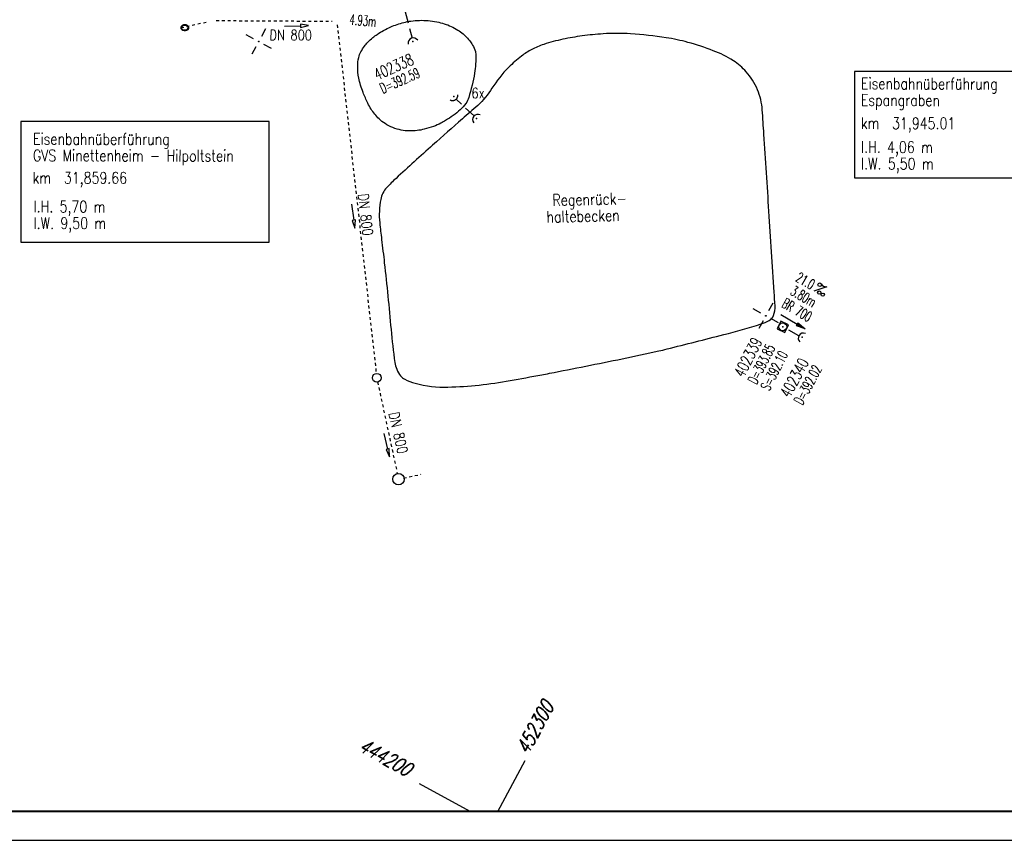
# Model space of a CAD drawing. Extents: x 0 to 1135, y 0 to 420.
# Tile 4 of 33: x 369 to 540, y 0 to 142. Entities that reach past the tile are written whole.
import ezdxf
from ezdxf.enums import TextEntityAlignment as Align

# ---------------------------------------------------------------- set-up
doc = ezdxf.new("R2010")
doc.units = 0
doc.header["$LTSCALE"] = 2
doc.header["$MEASUREMENT"] = 0
for name, pattern in [('AUSGEZOGEN', [0]), ('GESTRICH-X2', [1.5, 1, -0.5]), ('STRICHLINIEX2', [0.5, 0.25, -0.25])]:
    doc.linetypes.add(name, pattern=pattern)
doc.layers.get('0').update_dxf_attribs({"linetype": 'AUSGEZOGEN'})
for name, color, linetype in [('KANAL', 7, 'GESTRICH-X2'), ('NETZ', 250, 'CONTINUOUS'), ('PFEIL', 7, 'CONTINUOUS'), ('RAHMEN', 250, 'AUSGEZOGEN'), ('Regenrückhaltebecken', 15, 'CONTINUOUS'), ('RRB', 4, 'CONTINUOUS'), ('SCHACHTNR', 6, 'CONTINUOUS'), ('SCHSYMBOL', 7, 'CONTINUOUS'), ('TEXTO', 4, 'CONTINUOUS'), ('TEXTU', 4, 'CONTINUOUS'), ('Tiefenentwaesserung_und_Sammell', 15, 'CONTINUOUS'), ('TUNNEL', 15, 'CONTINUOUS')]:
    doc.layers.add(name, color=color, linetype=linetype)
doc.styles.add('ROMANS', font='romans.shx', dxfattribs={"width": 0.8})

# ---------------------------------------------------------------- blocks, each defined once
blk = doc.blocks.new('IKR')
at = {"color": 0}
for p, q in [((0, 1), (0, 2.5)), ((-2.5, 0), (-1, 0)), ((1, 0), (2.5, 0)), ((0, -2.5), (0, -1))]:
    blk.add_line(p, q, dxfattribs=at)
blk.add_circle((0, 0), 0.05, dxfattribs=at)
blk.add_point((0, 0), dxfattribs=at)
blk = doc.blocks.new('40')
at = {"color": 0}
blk.add_arc((0.02, 0.31), 0.91, 192.5363, 347.4637, dxfattribs=at)
blk.add_point((0, 0), dxfattribs=at)
blk = doc.blocks.new('20')
blk.add_lwpolyline([(-0.75, -0.75), (0.75, -0.75), (0.75, 0.75), (-0.75, 0.75)], close=True)
blk.add_circle((0, 0), 0.676)
blk.add_point((0, 0))
blk = doc.blocks.new('PROM')
blk.add_line((1.57, 1.82), (0.02, 0.02))
for centre, radius in [((0.32, 1.51), 0.317), ((0.94, 0.29), 0.283), ((1.64, 0.29), 0.283)]:
    blk.add_circle(centre, radius)
blk.add_arc((0.99, 2.68), 1.03, 239.1414, 303.3549)
blk = doc.blocks.new('PFEIL2')
at = {"color": 0}
for p, q in [((0.88, 0), (-2.4, -0.01)), ((0.88, -0.27), (0.88, 0.28)), ((0.88, 0.28), (2.43, 0.01)), ((0.91, 0.27), (0.88, 0.26)), ((0.97, 0.26), (0.88, 0.25)), ((1.02, 0.25), (0.88, 0.23)), ((1.07, 0.24), (0.88, 0.21)), ((1.13, 0.23), (0.88, 0.19)), ((1.18, 0.22), (0.88, 0.17)), ((1.24, 0.21), (0.88, 0.15)), ((1.29, 0.21), (0.88, 0.14)), ((1.34, 0.2), (0.88, 0.12)), ((1.4, 0.19), (0.88, 0.1)), ((1.45, 0.18), (0.88, 0.08)), ((1.51, 0.17), (0.88, 0.06)), ((1.56, 0.16), (0.88, 0.04)), ((1.61, 0.15), (0.88, 0.02)), ((1.67, 0.14), (0.88, 0.01)), ((1.72, 0.13), (0.88, -0.01)), ((1.78, 0.12), (0.88, -0.03)), ((1.83, 0.11), (0.88, -0.05)), ((1.88, 0.1), (0.88, -0.07)), ((1.94, 0.09), (0.88, -0.09)), ((2.05, 0.08), (0.88, -0.12)), ((1.99, 0.08), (0.88, -0.11)), ((2.1, 0.07), (0.88, -0.14)), ((2.15, 0.06), (0.88, -0.16)), ((2.21, 0.05), (0.88, -0.18)), ((2.26, 0.04), (0.88, -0.2)), ((2.32, 0.03), (0.88, -0.22)), ((2.37, 0.02), (0.88, -0.23)), ((2.42, 0.01), (0.88, -0.25)), ((2.43, 0.01), (0.88, -0.27))]:
    blk.add_line(p, q, dxfattribs=at)

msp = doc.modelspace()

# ---------------------------------------------------------------- linework, layer by layer
at = {"layer": 'KANAL'}
for p, q in [((435.33, 146.62), (437.3, 139.16)), ((448.05, 125.65), (444.94, 128.57)), ((504.39, 87.52), (502.19, 88.75))]:
    msp.add_line(p, q, dxfattribs=at)
at = {"layer": 'NETZ'}
for p, q in [((452.18, 5.02), (456.93, 13.82)), ((447.39, 5.02), (438.6, 9.78))]:
    msp.add_line(p, q, dxfattribs=at)
at = {"layer": 'RAHMEN'}
msp.add_line((0, 0), (950, 0), dxfattribs=at)
at = {"layer": 'RAHMEN', "const_width": 0.35}
msp.add_lwpolyline([(25, 5), (1130, 5), (1130, 415), (25, 415), (25, 5)], dxfattribs=at)
at = {"layer": 'RRB'}
msp.add_lwpolyline([(448.33, 136.81, -0.023796), (448.33, 134.63, -0.033901), (448.15, 133.1, -0.025331), (447.14, 128.87, -0.092079), (446.6, 127.8, -0.040124), (445.65, 126.74, -0.035821), (444.43, 125.74, -0.012767), (443.12, 124.86, -0.021623), (442.31, 124.4, -0.032451), (441.03, 123.84, -0.026706), (439.42, 123.35, -0.032915), (438.18, 123.13, -0.029624), (436.78, 123.06, -0.047945), (435.41, 123.21, -0.044612), (433.99, 123.63, -0.046428), (432.62, 124.33, -0.053723), (431.58, 125.16, -0.0268), (430.84, 125.98, -0.027578), (430.2, 126.85, -0.031264), (429.64, 127.85, -0.017314), (428.8, 129.75, -0.04419), (428.06, 132.24, -0.056248), (427.87, 134.28, -0.050012), (428.05, 135.77, -0.068581), (428.44, 136.79, -0.031776), (429.04, 137.75, -0.040316), (429.62, 138.44, -0.02158), (430.49, 139.24, -0.027005), (431.25, 139.81, -0.022961), (432.37, 140.49, -0.022085), (433.59, 141.09, -0.019935), (434.71, 141.53, -0.020072), (435.85, 141.88, -0.030201), (437.09, 142.12, -0.024813), (438.61, 142.24, -0.029545), (440.07, 142.2, -0.028062), (441.59, 141.99, -0.027839), (442.89, 141.65, -0.029385), (444.08, 141.19, -0.032255), (445.26, 140.56, -0.038964), (446.15, 139.91, -0.027336), (446.5, 139.58, -0.010737), (447.31, 138.66, -0.05124), (447.79, 137.96, -0.034326), (448.33, 136.81)], format="xyb", dxfattribs=at)
at = {"layer": 'RRB', "flags": 128}
msp.add_lwpolyline([(491.35, 87.73, 0.012225), (497.87, 89.57, 0.056242), (499.22, 90.16, 0.166971), (499.99, 91.04, 0.111951), (500.26, 92.73, 0.000797), (500.11, 95.08, 0.000134), (499.2, 109.12, 0.000108), (498.32, 122.49, 0.000342), (498.04, 126.71, 0.083011), (497.21, 130.2, 0.080899), (495.25, 133.32, 0.069591), (493.03, 135.23, 0.052194), (489.55, 136.98, 0.023628), (485.15, 138.42, 0.028294), (481.37, 139.23, 0.023549), (475.2, 139.9, 0.030803), (470.45, 139.9, 0.017703), (466.8, 139.54, 0.019195), (463.46, 138.96, 0.027047), (460.14, 138.07, 0.041008), (458.05, 137.18, 0.044655), (456.29, 136.05, 0.031274), (454.04, 134.07, 0.055792), (451.16, 130.46, -0.066635), (448.68, 127.49, -0.007216), (446.03, 125.13, 0.003732), (440.87, 120.6, 0.004766), (434.52, 114.82, 0.018013), (432.91, 113.22, 0.139487), (431.87, 111.19, 0.07669), (431.69, 107.11, 0.002816), (432.02, 104.23, -0.002001), (432.49, 100.17, -0.006098), (433.65, 88.62, 0.012268), (434.3, 82.89, 0.068424), (434.63, 81.71, 0.062356), (435.32, 80.55, 0.112055), (436.02, 79.97, 0.051526), (437.85, 79.28, 0.07207), (443.53, 78.62, 0.037905), (454.31, 79.75, 0.000641), (459.79, 80.75, 0.002617), (461.13, 81.01, 0.002155), (473.75, 83.53, 0.004263), (480.11, 84.89, 0.007068), (481.52, 85.23, 0.001005)], format="xyb", close=True, dxfattribs=at)
at = {"layer": 'Tiefenentwaesserung_und_Sammell', "linetype": 'STRICHLINIEX2'}
for p, q in [((397.2, 140.97), (401.89, 142.01)), ((403.32, 142.21), (423.47, 142.09)), ((424.33, 141.46), (431.08, 81)), ((431.32, 79.52), (434.75, 63.55)), ((435.84, 62.85), (438.84, 63.49))]:
    msp.add_line(p, q, dxfattribs=at)
at = {"layer": 'Tiefenentwaesserung_und_Sammell', "linetype": 'Continuous'}
for points in [[(397.89, 141.47), (397.65, 141.44), (397.44, 141.35), (397.27, 141.2), (397.19, 141.01), (397.22, 140.82), (397.35, 140.65), (397.54, 140.53), (397.77, 140.47), (398.02, 140.47), (398.25, 140.53), (398.44, 140.65), (398.57, 140.82), (398.6, 141.02), (398.51, 141.2), (398.35, 141.35), (398.14, 141.44), (397.89, 141.47)], [(397.89, 141.36), (397.68, 141.34), (397.49, 141.26), (397.36, 141.14), (397.3, 141), (397.32, 140.85), (397.42, 140.72), (397.58, 140.62), (397.79, 140.57), (398.01, 140.57), (398.21, 140.63), (398.37, 140.72), (398.47, 140.86), (398.49, 141), (398.43, 141.14), (398.3, 141.26), (398.11, 141.34), (397.89, 141.36)], [(415.15, 141.26), (417.95, 141.3), (417.96, 141.02), (419.35, 141.32), (417.95, 141.58), (417.95, 141.3)], [(426.82, 110.35), (427.2, 107.58), (426.92, 107.54), (427.39, 106.19), (427.48, 107.61), (427.2, 107.58)], [(432.4, 70.59), (433.06, 67.87), (432.79, 67.8), (433.4, 66.51), (433.34, 67.94), (433.06, 67.87)]]:
    msp.add_lwpolyline(points, dxfattribs=at)
for centre, radius in [((431.17, 80.25), 0.75), ((434.94, 62.65), 1)]:
    msp.add_circle(centre, radius, dxfattribs=at)
at = {"layer": 'TUNNEL'}
for points in [[(514.04, 114.94), (542.7, 114.94), (542.7, 133.38), (514.04, 133.38)], [(369.42, 103.79), (412.53, 103.79), (412.53, 124.68), (369.42, 124.68)]]:
    msp.add_lwpolyline(points, close=True, dxfattribs=at)

# ---------------------------------------------------------------- block references
at = {"layer": 'KANAL', "rotation": 48.31042657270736}
msp.add_blockref('40', (444.55, 129.02), dxfattribs=at)
at = {"layer": 'NETZ', "rotation": 151.5965}
for p in [(410.7, 138.55), (498.66, 90.98)]:
    msp.add_blockref('IKR', p, dxfattribs=at)
at = {"layer": 'PFEIL', "rotation": 329.8234712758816}
msp.add_blockref('PFEIL2', (503.35, 89.94), dxfattribs=at)
at = {"layer": 'SCHSYMBOL'}
for name, p, rotation in [('40', (437.44, 138.57), 201.1033380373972), ('40', (448.48, 125.24), 231.8114335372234), ('20', (501.6, 89.08), 245.0223665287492), ('40', (504.94, 87.27), 236.5231323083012)]:
    msp.add_blockref(name, p, dxfattribs=dict(at, rotation=rotation))
at = {"layer": 'TEXTU', "rotation": 329.8234712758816}
msp.add_blockref('PROM', (506.96, 95.23), dxfattribs=at)

# ---------------------------------------------------------------- texts
at = {"layer": 'NETZ', "style": 'ROMANS', "oblique": 16.6, "width": 0.75}
for s, rotation, p in [('452300', 61.5965, (457.41, 14.7)), ('444200', 331.5965, (427.82, 15.6))]:
    msp.add_text(s, height=2.5, rotation=rotation, dxfattribs=at).set_placement(p)
at = {"layer": 'Regenrückhaltebecken', "linetype": 'Continuous', "style": 'ROMANS', "oblique": 0, "width": 0.8}
for s, p in [(' Regenrück-', (460.57, 110.03)), ('haltebecken', (460.64, 107.15))]:
    msp.add_text(s, height=2, rotation=1.3665, dxfattribs=at).set_placement(p)
at = {"layer": 'SCHACHTNR', "style": 'ROMANS'}
for s, height, rotation, width, p in [('402338', 2, 24.0039, 0.7, (431.22, 131.8)), ('D=392.59', 1.8, 24.0039, 0.6, (432.23, 129.5)), ('402339', 2, 62.8388, 0.7, (494.81, 80.14)), ('D=393.85', 1.8, 62.8388, 0.6, (497.04, 78.98)), ('S=392.10', 1.8, 62.8388, 0.6, (499.26, 77.85)), ('402340', 2, 61.4473, 0.7, (502.78, 76.6)), ('D=392.02', 1.8, 61.4473, 0.6, (504.98, 75.39))]:
    msp.add_text(s, height=height, rotation=rotation, dxfattribs=dict(at, width=width)).set_placement(p)
at = {"layer": 'SCHSYMBOL', "style": 'ROMANS', "width": 0.8}
msp.add_text('6x', height=1.8, rotation=360, dxfattribs=at).set_placement((447.61, 128.73))
at = {"layer": 'TEXTO', "style": 'ROMANS', "width": 0.6}
msp.add_text('BR 700', height=1.8, rotation=329.8235, dxfattribs=at).set_placement((503.61, 91.23), align=Align.CENTER)
at = {"layer": 'TEXTU', "style": 'ROMANS', "width": 0.6}
for s, rotation, p in [('4.93m', 355.0244, (426.39, 141.52)), ('21.0', 329.8235, (503.66, 97.09)), ('3.80m', 329.8235, (502.75, 94.74))]:
    msp.add_text(s, height=1.8, rotation=rotation, dxfattribs=at).set_placement(p)
at = {"layer": 'Tiefenentwaesserung_und_Sammell', "linetype": 'Continuous', "style": 'ROMANS', "width": 0.8}
for rotation, oblique, p in [(359.6843, 360, (412.58, 138.82)), (276.6843, 360, (427.92, 112.09)), (282.6843, 0, (433.24, 74.08))]:
    msp.add_text('DN 800', height=1.8, rotation=rotation, dxfattribs=dict(at, oblique=oblique)).set_placement(p)
at = {"layer": 'TUNNEL', "linetype": 'Continuous', "style": 'ROMANS', "width": 0.8}
for s, rotation, oblique, p in [('Eisenbahnüberführung', 359.8668, 0, (515.15, 130.29)), ('Espangraben', 359.8668, 360, (515.14, 127.41)), ('km  31,945.01', 359.8668, 0, (515.13, 123.4)), ('Eisenbahnüberführung', 359.9406, 360, (371.55, 120.68)), ('l.H. 4,06 m', 359.8668, 0, (515.16, 119.26)), ('GVS Minettenheim - Hilpoltstein', 359.9406, 0, (371.54, 117.8)), ('l.W. 5,50 m', 359.8668, 0, (515.16, 116.38)), ('km  31,859.66', 359.9406, 0, (371.49, 113.93)), ('l.H. 5,70 m', 359.9406, 0, (371.64, 108.94)), ('l.W. 9,50 m', 359.9406, 0, (371.64, 106.06))]:
    msp.add_text(s, height=2, rotation=rotation, dxfattribs=dict(at, oblique=oblique)).set_placement(p)

doc.saveas('drawing.dxf')
